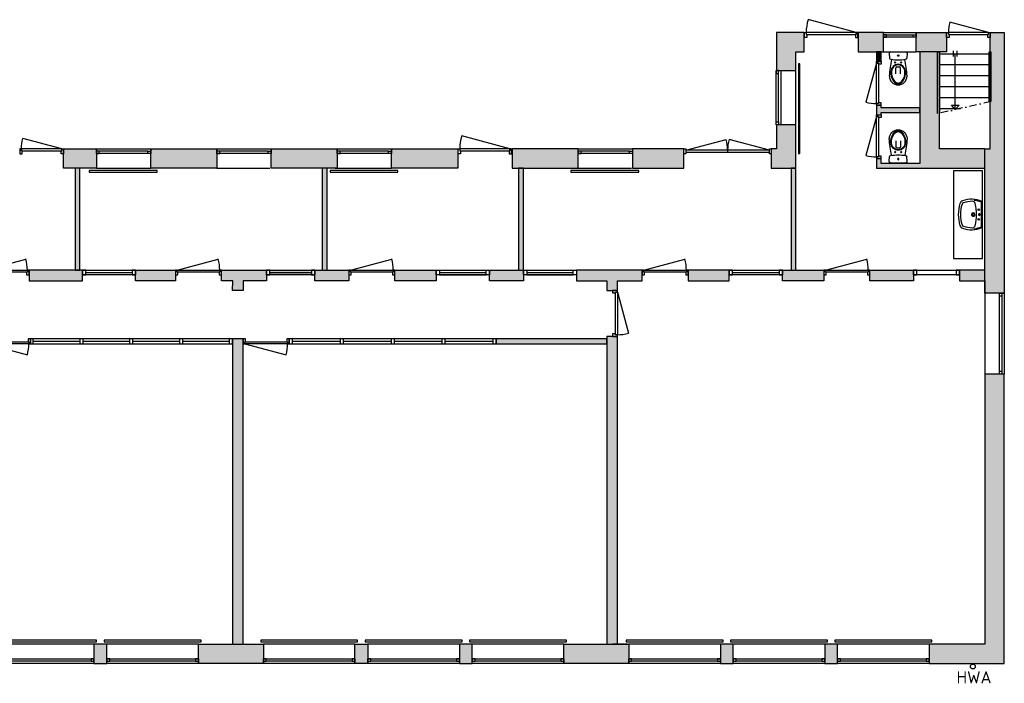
# Model space of a CAD drawing. Header units: millimetres. Extents: x 54560 to 88015, y 59799 to 99907.
# Tile 2 of 3: x 67697 to 88015, y 59799 to 73492. Entities that reach past the tile are written whole.
import ezdxf

# ---------------------------------------------------------------- set-up
doc = ezdxf.new("R2010")
doc.units = ezdxf.units.MM
doc.header["$LTSCALE"] = 100
doc.linetypes.add('DASHDOT', pattern=[25.4, 12.7, -6.35, 0, -6.35])
for name, color, linetype in [('AA21----_BUITENWAND', 252, 'Continuous'), ('AA22----_BINNENWAND', 254, 'Continuous'), ('AL21----_BUITENWAND', 3, 'Continuous'), ('AL22----_BINNENWAND', 2, 'Continuous'), ('AL24----_TRAPPEN', 1, 'Continuous'), ('AL31----_BUITENKOZIJNEN', 1, 'Continuous'), ('AL32----_BINNENKOZIJNEN', 1, 'Continuous'), ('AL51----_RADIATOREN', 7, 'Continuous'), ('AL52----_RIOLERING', 1, 'Continuous'), ('AL74----_SANITAIR', 7, 'Continuous'), ('AT52----_RIOLERING', 7, 'Continuous')]:
    doc.layers.add(name, color=color, linetype=linetype)
doc.styles.add('KW1C', font='isocpeur.ttf', dxfattribs={"height": 250})

# ---------------------------------------------------------------- blocks, each defined once
blk = doc.blocks.new('*U8')
blk.add_line((-35, 50), (-1026, 316))
for points in [[(-1100, -50), (-1100, 50), (-1065, 50), (-1065, 9), (-1050, 9), (-1050, -50)], [(-1065, 9), (-35, 9), (-35, 50), (-1065, 50)], [(0, -50), (0, 50), (-35, 50), (-35, 9), (-50, 9), (-50, -50)]]:
    blk.add_lwpolyline(points, close=True)
blk.add_arc((-135, 50), 930, 163.4053, 180)
blk = doc.blocks.new('*U12')
blk.add_line((-865, -50), (-62, -265))
for points in [[(-900, 50), (-850, 50), (-850, -9), (-865, -9), (-865, -50), (-900, -50)], [(0, 50), (-50, 50), (-50, -9), (-35, -9), (-35, -50), (0, -50)], [(-865, -50), (-865, -9), (-35, -9), (-35, -50), (-865, -50)]]:
    blk.add_lwpolyline(points, close=True)
blk.add_arc((-915, -50), 880, 345.8426, 0)
blk = doc.blocks.new('wc10')
at = {"lineweight": -3}
for points in [[(-453, 50), (-330, 50)], [(-305, 25), (-305, -25)], [(-27, 183), (-127, 177)], [(0, 158), (0, 0), (0, -158)], [(-453, -50), (-330, -50)], [(-27, -183), (-127, -177)]]:
    blk.add_lwpolyline(points, dxfattribs=at)
for centre, radius in [((-218, 62), 12.5), ((-218, 62), 10), ((-75, 0), 15), ((-75, 0), 12.5), ((-75, 0), 10), ((-218, -62), 12.5), ((-218, -62), 10)]:
    blk.add_circle(centre, radius, dxfattribs=at)
for centre, radius, start, end in [((-498, 0), 182, 90, 270), ((-556, 0), 106, 134.7603, 225.2397), ((-549, 0), 93.8, 126.8699, 233.1301), ((-434, -138), 289, 84.2072, 132.6627), ((-433, -125), 264, 83.9494, 130.7587), ((-590, -1815), 2000, 77.3702, 87.3571), ((-405, 0), 150, 270, 90), ((-405, 0), 138, 270, 90), ((-330, 25), 25, 0, 90), ((763, 0), 926, 170.5735, 189.4265), ((-125, 152), 25, 93.8141, 180), ((-25, 158), 25, 0, 93.8141), ((-434, 138), 289, 227.3373, 275.7928), ((-433, 125), 264, 229.2413, 276.0507), ((-590, 1815), 2000, 272.6429, 282.6298), ((-330, -25), 25, 270, 0), ((-125, -152), 25, 180, 266.1858), ((-25, -158), 25, 266.1859, 0)]:
    blk.add_arc(centre, radius, start, end, dxfattribs=at)
blk = doc.blocks.new('*U1')
blk.add_line((-35, -50), (-838, -265))
for points in [[(-900, 50), (-850, 50), (-850, -9), (-865, -9), (-865, -50), (-900, -50)], [(0, 50), (-50, 50), (-50, -9), (-35, -9), (-35, -50), (0, -50)], [(-865, -50), (-865, -9), (-35, -9), (-35, -50), (-865, -50)]]:
    blk.add_lwpolyline(points, close=True)
blk.add_arc((15, -50), 880, 180, 194.1574)
blk = doc.blocks.new('wt10')
at = {"lineweight": -3}
blk.add_lwpolyline([(-270, -12, 0.195425), (-282, -411, 0.228995), (-225, -465, 0.080846), (0, -500, 0.080846), (225, -465, 0.228995), (282, -411, 0.195425), (270, -12, 0.296797), (251, 0), (0, 0), (-251, 0, 0.296797)], format="xyb", close=True, dxfattribs=at)
blk.add_lwpolyline([(248, -20), (0, -20), (-248, -20)], dxfattribs=at)
for centre in [(-100, -77), (100, -77)]:
    blk.add_circle(centre, 15, dxfattribs=at)
for centre, radius, start, end in [((215, -226), 510, 156.4916, 173.6741), ((-219, -203), 55, 101.8459, 183.0968), ((-248, -25), 5, 90.0001, 156.4916), ((7, -1280), 1155, 90.3558, 101.8459), ((0, -192), 36, 90, 270), ((0, -192), 23, 90, 270), ((0, -67), 17.5, 90, 270), ((0, -67), 17.5, 270, 90), ((-7, -1280), 1155, 78.1541, 89.6442), ((0, -192), 36, 270, 90), ((0, -192), 23, 270, 90), ((219, -203), 55, 356.9032, 78.1541), ((248, -25), 5, 23.5084, 89.9999), ((-215, -226), 510, 6.3259, 23.5084), ((515, -163), 790, 183.0968, 196.903), ((-198, -380), 45, 196.903, 252.0621), ((198, -380), 45, 287.9379, 343.097), ((-515, -163), 790, 343.097, 356.9032), ((-7, 210), 665, 252.0621, 270.5662), ((7, 210), 665, 269.4338, 287.9379)]:
    blk.add_arc(centre, radius, start, end, dxfattribs=at)
blk = doc.blocks.new('*U37')
at = {"layer": 'AL31----_BUITENKOZIJNEN'}
for points in [[(-1765, 21), (-929, 245)], [(-35, 21), (-870, 245)], [(-900, 21), (-900, -21)]]:
    blk.add_lwpolyline(points, dxfattribs=at)
for points in [[(-1800, 50), (-1765, 50), (-1765, -50), (-1800, -50)], [(-1765, 21), (-1765, -21), (-35, -21), (-35, 21)], [(-35, 50), (0, 50), (0, -50), (-35, -50)]]:
    blk.add_lwpolyline(points, close=True, dxfattribs=at)
for centre, start, end in [((-1765, 21), 359.9992, 15), ((-35, 21), 164.9983, 179.9992)]:
    blk.add_arc(centre, 865, start, end, dxfattribs=at)
blk = doc.blocks.new('*U26')
at = {"layer": 'AL31----_BUITENKOZIJNEN'}
blk.add_lwpolyline([(-35, 50), (-837, 265)], dxfattribs=at)
for points in [[(-900, 50), (-865, 50), (-865, 9), (-850, 9), (-850, -50), (-900, -50)], [(-865, 9), (-35, 9), (-35, 50), (-865, 50)], [(-50, -50), (-50, 9), (-35, 9), (-35, 50), (0, 50), (0, -50)]]:
    blk.add_lwpolyline(points, close=True, dxfattribs=at)
blk.add_arc((-35, 50), 830, 165, 180, dxfattribs=at)
blk = doc.blocks.new('trap18')
at = {"lineweight": -3}
blk.add_line((-1000, -306), (-30, -306), dxfattribs=at)
for points in [[(-1069, 0), (0, 0), (0, -30), (-1062, -30)], [(-980, -30), (-980, -395)], [(-790, -30), (-790, -895)], [(-600, -30), (-600, -895)], [(-410, -30), (-410, -895)], [(-220, -30), (-220, -895)], [(-30, -30), (-30, -895)], [(-80, -276), (20, -276)], [(-80, -336), (20, -336)], [(-867, -895), (0, -895), (0, -925)], [(0, -895), (0, -925), (-861, -925)]]:
    blk.add_lwpolyline(points, dxfattribs=at)
at = {"linetype": 'DASHDOT', "lineweight": -3, "ltscale": 0.1}
blk.add_lwpolyline([(-861, -925), (-1069, 0)], dxfattribs=at)
at = {"lineweight": -3}
blk.add_lwpolyline([(-1000, -306), (-925, -238), (-925, -375)], close=True, dxfattribs=at)
blk = doc.blocks.new('HWA riolering')
at = {"layer": 'AL52----_RIOLERING'}
blk.add_circle((0, 0), 50, dxfattribs=at)
blk = doc.blocks.new('31_buitenkozijn_b1115')
at = {"layer": 'AL31----_BUITENKOZIJNEN', "lineweight": -3}
for points in [[(560, 0), (-560, 0), (-560, 95), (560, 95)], [(-560, 0), (-500, 0), (-500, 50), (-560, 50)], [(560, 50), (560, 0), (500, 0), (500, 50)]]:
    blk.add_lwpolyline(points, close=True, dxfattribs=at)
blk.add_lwpolyline([(500, 50), (-500, 50)], dxfattribs=at)
blk = doc.blocks.new('31_buitenkozijn_b0670')
at = {"layer": 'AL31----_BUITENKOZIJNEN', "lineweight": -3}
for points in [[(-335, 95), (335, 95), (335, 0), (-335, 0)], [(-335, 0), (-275, 0), (-275, 50), (-335, 50)], [(335, 50), (335, 0), (275, 0), (275, 50)]]:
    blk.add_lwpolyline(points, close=True, dxfattribs=at)
blk.add_lwpolyline([(-335, 50), (335, 50)], dxfattribs=at)
blk = doc.blocks.new('31_buitenkozijn_b1670')
at = {"layer": 'AL31----_BUITENKOZIJNEN', "lineweight": -3}
for points in [[(-835, 0), (-835, 100), (835, 100), (835, 0)], [(-775, 50), (-775, 0), (-835, 0), (-835, 50)], [(835, 50), (835, 0), (775, 0), (775, 50)]]:
    blk.add_lwpolyline(points, close=True, dxfattribs=at)
blk.add_lwpolyline([(-775, 50), (-775, 50), (835, 50)], dxfattribs=at)
blk = doc.blocks.new('31_buitenkozijn_b1890')
at = {"layer": 'AL31----_BUITENKOZIJNEN', "lineweight": -3}
for points in [[(945, 0), (-945, 0), (-945, 100), (945, 100)], [(-885, 50), (-945, 50), (-945, 0), (-885, 0)], [(945, 50), (885, 50), (885, 0), (945, 0)]]:
    blk.add_lwpolyline(points, close=True, dxfattribs=at)
blk.add_lwpolyline([(-885, 50), (885, 50)], dxfattribs=at)
blk = doc.blocks.new('*U45')
at = {"layer": 'AL31----_BUITENKOZIJNEN', "lineweight": -3, "rotation": 180}
blk.add_blockref('31_buitenkozijn_b1890', (-5, 50), dxfattribs=at)
blk = doc.blocks.new('*U46')
at = {"layer": 'AL31----_BUITENKOZIJNEN', "color": 0, "linetype": 'ByBlock', "lineweight": -2, "transparency": 16777216}
for p in [(0, 0), (2155, 0), (4310, 0)]:
    blk.add_blockref('*U45', p, dxfattribs=at)
blk = doc.blocks.new('*U47')
at = {"layer": 'AL31----_BUITENKOZIJNEN', "lineweight": -3, "rotation": 180}
blk.add_blockref('31_buitenkozijn_b1890', (-5, 50), dxfattribs=at)
blk = doc.blocks.new('*U48')
at = {"layer": 'AL31----_BUITENKOZIJNEN', "color": 0, "linetype": 'ByBlock', "lineweight": -2, "transparency": 16777216}
for p in [(0, 0), (2155, 0), (4310, 0)]:
    blk.add_blockref('*U47', p, dxfattribs=at)
blk = doc.blocks.new('*U49')
at = {"layer": 'AL31----_BUITENKOZIJNEN', "lineweight": -3, "rotation": 180}
blk.add_blockref('31_buitenkozijn_b1890', (-5, 50), dxfattribs=at)
blk = doc.blocks.new('*U50')
at = {"layer": 'AL31----_BUITENKOZIJNEN', "color": 0, "linetype": 'ByBlock', "lineweight": -2, "transparency": 16777216}
for p in [(0, 0), (2155, 0), (4310, 0)]:
    blk.add_blockref('*U49', p, dxfattribs=at)
blk = doc.blocks.new('*U104')
at = {"layer": 'AL32----_BINNENKOZIJNEN'}
for points in [[(-950, -50), (-915, -50), (-915, -9), (-900, -9), (-900, 50), (-950, 50)], [(-50, 50), (-50, -9), (-35, -9), (-35, -50), (0, -50), (0, 50)], [(-915, -9), (-35, -9), (-35, -50), (-915, -50)]]:
    blk.add_lwpolyline(points, close=True, dxfattribs=at)
blk.add_lwpolyline([(-915, -50), (-65, -278)], dxfattribs=at)
blk.add_arc((-915, -50), 880, 345, 359.9987, dxfattribs=at)
blk = doc.blocks.new('*U106')
at = {"layer": 'AL32----_BINNENKOZIJNEN'}
for points in [[(-950, -50), (-915, -50), (-915, -9), (-900, -9), (-900, 50), (-950, 50)], [(-50, 50), (-50, -9), (-35, -9), (-35, -50), (0, -50), (0, 50)], [(-915, -9), (-35, -9), (-35, -50), (-915, -50)]]:
    blk.add_lwpolyline(points, close=True, dxfattribs=at)
blk.add_lwpolyline([(-35, -50), (-885, -277)], dxfattribs=at)
blk.add_arc((-35, -51), 880, 179.9276, 194.9263, dxfattribs=at)

msp = doc.modelspace()

# ---------------------------------------------------------------- hatches: boundary and pattern name
at = {"layer": 'AA21----_BUITENWAND'}
h = msp.add_hatch(color=256, dxfattribs=at)
h.dxf.hatch_style = 1
h.paths.add_polyline_path([(86195, 73227), (86825, 73227), (86825, 72827), (86195, 72828)])
h.paths.add_polyline_path([(85525, 73227), (85000, 73227), (85000, 72827), (85525, 72827)])
h.paths.add_polyline_path([(83715, 72442), (83715, 72827), (83885, 72827), (83885, 73227), (83315, 73227), (83315, 72442)])
h.paths.add_polyline_path([(83315, 71322), (83315, 70827), (83205, 70827), (83205, 70427), (83715, 70427), (83715, 71322)])
h.paths.add_polyline_path([(80340, 70827), (80340, 70427), (81405, 70427), (81405, 70827)])
h.paths.add_polyline_path([(77860, 70827), (77860, 70427), (79220, 70427), (79220, 70827)])
h.paths.add_polyline_path([(75370, 70827), (76735, 70827), (76735, 70427), (75370, 70427)])
h.paths.add_polyline_path([(72885, 70827), (74250, 70827), (74250, 70427), (72885, 70427)])
h.paths.add_polyline_path([(70400, 70827), (71765, 70827), (71765, 70427), (70400, 70427)])
h.paths.add_polyline_path([(68600, 70827), (69280, 70827), (69280, 70427), (68600, 70427)])
h.paths.add_polyline_path([(65668, 70827), (65740, 70827), (65740, 70917), (66140, 70917), (66140, 70827), (66795, 70827), (66795, 70427), (65668, 70427)])
h = msp.add_hatch(color=256, dxfattribs=at)
h.dxf.hatch_style = 1
h.paths.add_polyline_path([(88015, 60207), (88015, 66177), (87615, 66177), (87615, 60607), (86465, 60607), (86465, 60207)])
h.paths.add_polyline_path([(87725, 70827), (87725, 73227), (88015, 73227), (88015, 67847), (87615, 67847), (87615, 70827)])
edge = h.paths.add_edge_path()
edge.add_line((87615, 66177), (87615, 60607))
edge.add_line((87615, 68107), (87615, 67847))
h = msp.add_hatch(color=256, dxfattribs=at)
h.dxf.hatch_style = 1
h.paths.add_polyline_path([(56160, 60207), (57755, 60207), (57755, 60607), (56560, 60607), (56560, 61457), (56160, 61457)])
h.paths.add_polyline_path([(59470, 60205), (59200, 60207), (59200, 60607), (59470, 60607)])
h.paths.add_polyline_path([(61770, 60206), (61880, 60206), (62080, 61257), (62080, 61477), (61670, 61477), (61670, 60607), (60915, 60607), (60915, 60207), (61770, 60207)])
h.paths.add_polyline_path([(64590, 61477), (64590, 60607), (65185, 60607), (65185, 60207), (64370, 60207), (64180, 61257), (64180, 61477)])
h.paths.add_polyline_path([(67340, 60207), (67075, 60207), (67075, 60607), (67340, 60607)])
h.paths.add_polyline_path([(69495, 60207), (69495, 60607), (69230, 60607), (69230, 60207)])
h.paths.add_polyline_path([(71385, 60207), (71385, 60607), (72725, 60607), (72725, 60207)])
h.paths.add_polyline_path([(74880, 60207), (74615, 60207), (74615, 60607), (74880, 60607)])
h.paths.add_polyline_path([(76770, 60207), (77035, 60207), (77035, 60607), (76770, 60607)])
h.paths.add_polyline_path([(78925, 60207), (78925, 60607), (80265, 60607), (80265, 60207)])
h.paths.add_polyline_path([(82155, 60207), (82420, 60207), (82420, 60607), (82155, 60607)])
h.paths.add_polyline_path([(84310, 60207), (84575, 60207), (84575, 60607), (84310, 60607)])
at = {"layer": 'AA22----_BINNENWAND'}
h = msp.add_hatch(color=256, dxfattribs=at)
h.dxf.hatch_style = 1
h.paths.add_polyline_path([(85375, 70427), (87615, 70427), (87615, 70827), (86675, 70827), (86675, 72827), (86275, 72827), (86275, 70527), (85475, 70527), (85475, 70627), (85375, 70627)])
h.paths.add_polyline_path([(85375, 71727), (85375, 71527), (85475, 71527), (85475, 71577), (86275, 71577), (86275, 71677), (85475, 71677), (85475, 71727)], flags=17)
h.paths.add_polyline_path([(85375, 72627), (85475, 72627), (85475, 72827), (85375, 72827)], flags=0)
h = msp.add_hatch(color=256, dxfattribs=at)
h.dxf.hatch_style = 1
h.paths.add_polyline_path([(85375, 72627), (85475, 72627), (85475, 72827), (85375, 72827)])
h = msp.add_hatch(color=256, dxfattribs=at)
h.dxf.hatch_style = 1
h.paths.add_polyline_path([(78090, 68327), (78090, 70427), (77990, 70427), (77990, 68327)])
h.paths.add_polyline_path([(68840, 70427), (68840, 68327), (68940, 68327), (68940, 70427)])
h.paths.add_polyline_path([(74040, 68327), (74040, 70427), (73940, 70427), (73940, 68327)])
h = msp.add_hatch(color=256, dxfattribs=at)
h.dxf.hatch_style = 1
h.paths.add_polyline_path([(83715, 68327), (83715, 70427), (83615, 70427), (83615, 68327)])
h = msp.add_hatch(color=256, dxfattribs=at)
h.dxf.hatch_style = 1
h.paths.add_polyline_path([(65940, 68327), (66940, 68327), (66940, 68107), (65940, 68107)])
h.paths.add_polyline_path([(68990, 68107), (68990, 68327), (67890, 68327), (67890, 68107)])
h.paths.add_polyline_path([(70910, 68107), (70090, 68107), (70090, 68327), (70910, 68327)])
h.paths.add_polyline_path([(72790, 68107), (72310, 68107), (72310, 67907), (72090, 67907), (72092, 68107), (71860, 68107), (71860, 68327), (72790, 68327)])
h.paths.add_polyline_path([(74490, 68327), (74490, 68107), (73790, 68107), (73790, 68327)])
h.paths.add_polyline_path([(76290, 68107), (75440, 68107), (75440, 68327), (76290, 68327)])
h.paths.add_polyline_path([(78090, 68107), (77390, 68107), (77390, 68327), (78090, 68327)])
h.paths.add_polyline_path([(80540, 68107), (80540, 68327), (79190, 68327), (79190, 68107), (79810, 68107), (79810, 67907), (80030, 67907), (80030, 68107)])
h.paths.add_polyline_path([(82339, 68107), (82339, 68327), (81490, 68327), (81490, 68107)])
h.paths.add_polyline_path([(86140, 68107), (85240, 68107), (85240, 68327), (86140, 68327)])
h.paths.add_polyline_path([(84290, 68107), (83440, 68107), (83440, 68327), (84290, 68327)])
h = msp.add_hatch(color=256, dxfattribs=at)
h.dxf.hatch_style = 1
h.paths.add_polyline_path([(73720, 68327), (72860, 68327), (72860, 68276), (73720, 68276)])
h = msp.add_hatch(color=256, dxfattribs=at)
h.dxf.hatch_style = 1
h.paths.add_polyline_path([(73720, 68276), (72860, 68276), (72860, 68225), (73720, 68225)])
h = msp.add_hatch(color=256, dxfattribs=at)
h.dxf.hatch_style = 1
h.paths.add_polyline_path([(87090, 68107), (87615, 68107), (87615, 68327), (87090, 68327)])
h = msp.add_hatch(color=256, dxfattribs=at)
h.dxf.hatch_style = 1
h.paths.add_polyline_path([(72090, 66907), (72090, 60607), (72310, 60607), (72310, 66907)])
h = msp.add_hatch(color=256, dxfattribs=at)
h.dxf.hatch_style = 1
h.paths.add_polyline_path([(79810, 66907), (77530, 66907), (77530, 66807), (79810, 66807)])
h = msp.add_hatch(color=256, dxfattribs=at)
h.dxf.hatch_style = 1
h.paths.add_polyline_path([(79810, 66957), (79810, 60607), (80030, 60607), (80030, 66957)])

# ---------------------------------------------------------------- linework, layer by layer
at = {"layer": 'AL21----_BUITENWAND', "lineweight": -3}
for points in [[(83715, 72442), (83715, 72827), (83885, 72827), (83885, 73227), (83315, 73227), (83315, 72442)], [(85525, 73227), (85000, 73227), (85000, 72827), (85525, 72827)], [(86195, 73227), (86825, 73227), (86825, 72827), (86195, 72828)], [(87725, 70827), (87725, 73227), (88015, 73227), (88015, 67847), (87615, 67847), (87615, 70827)], [(83315, 71322), (83315, 70827), (83205, 70827), (83205, 70427), (83715, 70427), (83715, 71322)], [(68600, 70827), (69280, 70827), (69280, 70427), (68600, 70427)], [(70400, 70827), (71765, 70827), (71765, 70427), (70400, 70427)], [(72885, 70827), (74250, 70827), (74250, 70427), (72885, 70427)], [(75370, 70827), (76735, 70827), (76735, 70427), (75370, 70427)], [(77860, 70827), (77860, 70427), (79220, 70427), (79220, 70827)], [(80340, 70827), (80340, 70427), (81405, 70427), (81405, 70827)], [(88015, 60207), (88015, 66177), (87615, 66177), (87615, 60607), (86465, 60607), (86465, 60207)], [(69495, 60207), (69495, 60607), (69230, 60607), (69230, 60207)], [(71385, 60207), (71385, 60607), (72725, 60607), (72725, 60207)], [(74880, 60207), (74615, 60207), (74615, 60607), (74880, 60607)], [(76770, 60207), (77035, 60207), (77035, 60607), (76770, 60607)], [(78925, 60207), (78925, 60607), (80265, 60607), (80265, 60207)], [(82155, 60207), (82420, 60207), (82420, 60607), (82155, 60607)], [(84310, 60207), (84575, 60207), (84575, 60607), (84310, 60607)]]:
    msp.add_lwpolyline(points, close=True, dxfattribs=at)
for points in [[(87615, 68107), (87615, 67847)], [(87615, 66177), (87615, 60607)], [(69450, 60607), (69230, 60607)], [(79790, 60607), (80010, 60607)], [(80230, 60607), (79935, 60607)], [(84660, 60607), (84440, 60607)], [(87530, 60607), (86465, 60607)]]:
    msp.add_lwpolyline(points, dxfattribs=at)
at = {"layer": 'AL22----_BINNENWAND'}
for points in [[(85375, 72627), (85475, 72627), (85475, 72827), (85375, 72827)], [(85375, 70427), (87615, 70427), (87615, 70827), (86675, 70827), (86675, 72827), (86275, 72827), (86275, 70527), (85475, 70527), (85475, 70627), (85375, 70627)], [(85375, 71727), (85375, 71527), (85475, 71527), (85475, 71577), (86275, 71577), (86275, 71677), (85475, 71677), (85475, 71727)], [(68840, 70427), (68840, 68327), (68940, 68327), (68940, 70427)], [(74040, 68327), (74040, 70427), (73940, 70427), (73940, 68327)], [(78090, 68327), (78090, 70427), (77990, 70427), (77990, 68327)], [(83715, 68327), (83715, 70427), (83615, 70427), (83615, 68327)]]:
    msp.add_lwpolyline(points, close=True, dxfattribs=at)
at = {"layer": 'AL22----_BINNENWAND', "lineweight": -3}
for points in [[(68990, 68107), (68990, 68327), (67890, 68327), (67890, 68107)], [(70910, 68107), (70090, 68107), (70090, 68327), (70910, 68327)], [(72790, 68107), (72310, 68107), (72310, 67907), (72090, 67907), (72092, 68107), (71860, 68107), (71860, 68327), (72790, 68327)], [(74490, 68327), (74490, 68107), (73790, 68107), (73790, 68327)], [(76290, 68107), (75440, 68107), (75440, 68327), (76290, 68327)], [(78090, 68107), (77390, 68107), (77390, 68327), (78090, 68327)], [(80540, 68107), (80540, 68327), (79190, 68327), (79190, 68107), (79810, 68107), (79810, 67907), (80030, 67907), (80030, 68107)], [(82339, 68107), (82339, 68327), (81490, 68327), (81490, 68107)], [(84290, 68107), (83440, 68107), (83440, 68327), (84290, 68327)], [(86140, 68107), (85240, 68107), (85240, 68327), (86140, 68327)], [(87090, 68107), (87615, 68107), (87615, 68327), (87090, 68327)], [(72090, 66907), (72090, 60607), (72310, 60607), (72310, 66907)], [(79810, 66907), (77530, 66907), (77530, 66807), (79810, 66807)], [(79810, 66957), (79810, 60607), (80030, 60607), (80030, 66957)]]:
    msp.add_lwpolyline(points, close=True, dxfattribs=at)
at = {"layer": 'AL31----_BUITENKOZIJNEN', "lineweight": -3}
for p, q in [((85525, 72827), (86195, 72828)), ((83715, 71322), (83715, 72442)), ((69280, 70427), (70400, 70427)), ((71765, 70427), (72860, 70427)), ((74210, 70427), (75370, 70427)), ((79220, 70428), (80325, 70428)), ((87615, 67847), (87615, 66177)), ((69230, 60607), (67340, 60607)), ((71385, 60607), (69495, 60607)), ((74615, 60607), (72725, 60607)), ((76770, 60607), (74880, 60607)), ((78925, 60607), (77035, 60607)), ((82155, 60607), (80265, 60607)), ((84310, 60607), (82420, 60607)), ((86465, 60607), (84575, 60607))]:
    msp.add_line(p, q, dxfattribs=at)
at = {"layer": 'AL32----_BINNENKOZIJNEN', "lineweight": -3}
for p, q in [((69060, 68277), (70020, 68277)), ((72860, 68276), (73720, 68276)), ((76360, 68277), (77320, 68277)), ((78160, 68277), (79120, 68276)), ((82409, 68277), (83370, 68276))]:
    msp.add_line(p, q, dxfattribs=at)
for points in [[(68990, 68327), (70090, 68327), (70090, 68225), (68990, 68225)], [(69060, 68327), (68990, 68327), (68990, 68225), (69060, 68225)], [(70090, 68327), (70020, 68327), (70020, 68225), (70090, 68225)], [(72790, 68327), (73790, 68327), (73790, 68225), (72790, 68225)], [(72860, 68327), (72790, 68327), (72790, 68225), (72860, 68225)], [(73790, 68327), (73720, 68327), (73720, 68225), (73790, 68225)], [(76290, 68327), (77390, 68327), (77390, 68225), (76290, 68225)], [(78090, 68327), (79190, 68327), (79190, 68225), (78090, 68225)], [(82339, 68327), (83440, 68327), (83440, 68225), (82339, 68225)], [(82409, 68327), (82339, 68327), (82339, 68225), (82409, 68225)], [(83440, 68327), (83370, 68327), (83370, 68225), (83440, 68225)], [(72090, 66907), (67920, 66907), (67920, 66807), (72090, 66807)], [(77530, 66907), (73260, 66907), (73260, 66807), (77530, 66807)], [(73330, 66807), (73330, 66907), (73260, 66907), (73260, 66807)], [(74380, 66807), (74380, 66907), (74310, 66907), (74310, 66807)], [(75430, 66807), (75430, 66907), (75360, 66907), (75360, 66807)], [(76480, 66807), (76480, 66907), (76410, 66907), (76410, 66807)], [(77530, 66807), (77530, 66907), (77460, 66907), (77460, 66807)]]:
    msp.add_lwpolyline(points, close=True, dxfattribs=at)
for points in [[(76360, 68327), (76360, 68225), (77320, 68225), (77320, 68327), (77390, 68327)], [(78160, 68327), (78160, 68225), (79120, 68225), (79120, 68327), (79190, 68327)], [(73330, 66857), (74310, 66857)], [(74380, 66857), (75360, 66857)], [(75430, 66857), (76410, 66857)], [(76480, 66857), (77460, 66857)]]:
    msp.add_lwpolyline(points, dxfattribs=at)
at = {"layer": 'AL32----_BINNENKOZIJNEN'}
for points in [[(86140, 68327), (87090, 68327), (87090, 68225), (86140, 68225)], [(86140, 68225), (86210, 68225), (86210, 68327), (86140, 68327)], [(87020, 68225), (87090, 68225), (87090, 68327), (87020, 68327)], [(67975, 66806), (67975, 66906), (67920, 66906), (67920, 66806)], [(69005, 66807), (69005, 66907), (68935, 66907), (68935, 66807)], [(70035, 66807), (70035, 66907), (69965, 66907), (69965, 66807)], [(71065, 66807), (71065, 66907), (70995, 66907), (70995, 66807)], [(72090, 66807), (72090, 66907), (72020, 66907), (72020, 66807)]]:
    msp.add_lwpolyline(points, close=True, dxfattribs=at)
for points in [[(67975, 66856), (68935, 66856)], [(69005, 66857), (69965, 66857)], [(70035, 66857), (70995, 66857)], [(71065, 66857), (72020, 66857)]]:
    msp.add_lwpolyline(points, dxfattribs=at)
at = {"layer": 'AL51----_RADIATOREN'}
for points in [[(83795, 72582), (83765, 72582), (83765, 70732), (83795, 70732)], [(70532, 70348), (70532, 70378), (69132, 70378), (69132, 70348)], [(75502, 70348), (75502, 70378), (74102, 70378), (74102, 70348)], [(80472, 70348), (80472, 70378), (79072, 70378), (79072, 70348)], [(67285, 60687), (67285, 60657), (69285, 60657), (69285, 60687)], [(69440, 60687), (69440, 60657), (71440, 60657), (71440, 60687)], [(72670, 60687), (72670, 60657), (74670, 60657), (74670, 60687)], [(74825, 60687), (74825, 60657), (76825, 60657), (76825, 60687)], [(76980, 60687), (76980, 60657), (78980, 60657), (78980, 60687)], [(80210, 60687), (80210, 60657), (82210, 60657), (82210, 60687)], [(82365, 60687), (82365, 60657), (84365, 60657), (84365, 60687)], [(84520, 60687), (84520, 60657), (86520, 60657), (86520, 60687)]]:
    msp.add_lwpolyline(points, close=True, dxfattribs=at)
at = {"layer": 'AL74----_SANITAIR'}
msp.add_lwpolyline([(87565, 70377), (86965, 70377), (86965, 68567), (87565, 68567)], close=True, dxfattribs=at)

# ---------------------------------------------------------------- block references
at = {"layer": 'AL24----_TRAPPEN', "lineweight": -3, "xscale": 1.189189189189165, "yscale": 1.189189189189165, "zscale": 1.189189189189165, "rotation": 90}
msp.add_blockref('trap18', (86639, 72827), dxfattribs=at)
at = {"layer": 'AL31----_BUITENKOZIJNEN'}
for name, p in [('*U8', (84992, 73177)), ('*U26', (87725, 73177)), ('*U8', (77845, 70777)), ('*U37', (83205, 70777))]:
    msp.add_blockref(name, p, dxfattribs=at)
at = {"layer": 'AL31----_BUITENKOZIJNEN', "lineweight": -3}
for name, p in [('31_buitenkozijn_b0670', (85860, 73132)), ('31_buitenkozijn_b1115', (69840, 70732)), ('31_buitenkozijn_b1115', (72325, 70732)), ('31_buitenkozijn_b1115', (74810, 70732)), ('31_buitenkozijn_b1115', (79780, 70732)), ('*U50', (66135, 60257)), ('*U46', (73675, 60257)), ('*U48', (81215, 60257))]:
    msp.add_blockref(name, p, dxfattribs=at)
at = {"layer": 'AL31----_BUITENKOZIJNEN', "lineweight": -3, "rotation": 270}
for name, p in [('31_buitenkozijn_b1115', (83305, 71882)), ('31_buitenkozijn_b1670', (87915, 67012))]:
    msp.add_blockref(name, p, dxfattribs=at)
at = {"layer": 'AL31----_BUITENKOZIJNEN', "xscale": -1, "rotation": 180}
msp.add_blockref('*U1', (68600, 70777), dxfattribs=at)
at = {"layer": 'AL32----_BINNENKOZIJNEN'}
for name, p, rotation in [('*U12', (85425, 71727), 270), ('*U12', (85425, 70627), 270), ('*U106', (66940, 68277), 180), ('*U106', (70910, 68277), 180), ('*U106', (74490, 68277), 180), ('*U106', (80540, 68277), 180), ('*U106', (84290, 68277), 180), ('*U106', (79980, 67907), 89.99999999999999)]:
    msp.add_blockref(name, p, dxfattribs=dict(at, rotation=rotation))
for p in [(67920, 66857), (73260, 66857)]:
    msp.add_blockref('*U104', p, dxfattribs=at)
at = {"layer": 'AL52----_RIOLERING', "rotation": 180}
msp.add_blockref('HWA riolering', (87365, 60145), dxfattribs=at)
at = {"layer": 'AL74----_SANITAIR', "lineweight": -3}
for name, p, rotation in [('wc10', (85825, 72827), 90), ('wt10', (87565, 69472), 270)]:
    msp.add_blockref(name, p, dxfattribs=dict(at, rotation=rotation))
at = {"layer": 'AL74----_SANITAIR', "lineweight": -3, "xscale": -1, "rotation": 90}
msp.add_blockref('wc10', (85825, 70540), dxfattribs=at)

# ---------------------------------------------------------------- texts
at = {"layer": 'AT52----_RIOLERING', "insert": (87030, 60049), "char_height": 250, "attachment_point": 1, "style": 'KW1C'}
msp.add_mtext_dynamic_manual_height_columns('HWA', width=736.34, gutter_width=1250, heights=[0], dxfattribs=at)

doc.saveas('drawing.dxf')
